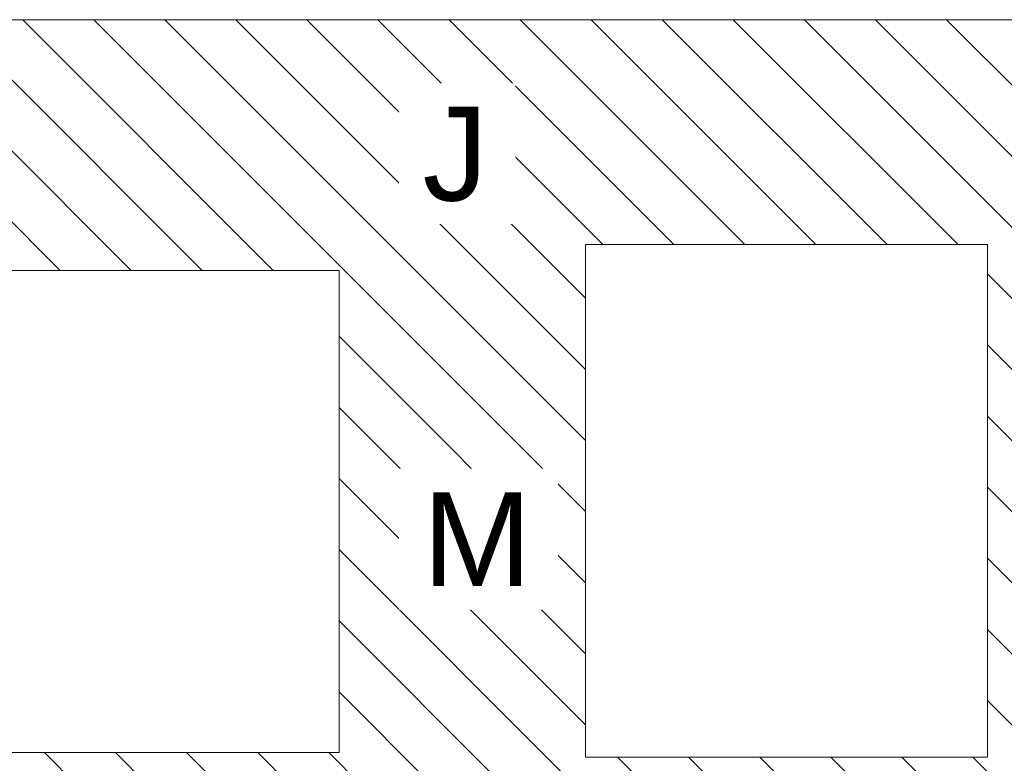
# Model space of a CAD drawing. Header units: centimetres. Extents: x -1434 to 23895, y -8842 to 3590.
# Tile 46 of 75: x 13776 to 19654, y -3383 to 1054. Entities that reach past the tile are written whole.
import ezdxf

# ---------------------------------------------------------------- set-up
doc = ezdxf.new("R2010")
doc.units = ezdxf.units.CM
for name, color, linetype, lineweight in [('A-DETL-GENF', 92, 'Continuous', 13), ('A-DETL-MEDM', 33, 'Continuous', 13), ('G-ANNO-TEXT', 231, 'Continuous', 13)]:
    doc.layers.add(name, color=color, linetype=linetype, lineweight=lineweight)
doc.styles.add('Arial_8', font='arial.ttf', dxfattribs={"height": 560})

msp = doc.modelspace()

# ---------------------------------------------------------------- hatches: boundary and pattern name
at = {"layer": 'A-DETL-GENF', "lineweight": 18}
h = msp.add_hatch(dxfattribs=at)
h.set_pattern_fill('FP_1', color=250, style=0, pattern_type=2)
h.set_pattern_definition([(315, (11877.47, 0), (212.132, 212.132), [])])
h.paths.add_polyline_path([(6506, -8842), (7496, -8842), (7856, -6952), (6506, -6952), (6386, -7582), (6506, -7582), (6386, -8212), (6506, -8212), (6386, -8842)], flags=0)
h.paths.add_polyline_path([(21023, -7423), (21023, -469), (20933, -469), (20933, 758), (19853, 758), (19853, 1054), (13283, 1054), (13283, -442), (15683, -442), (15683, -3319), (13283, -3319), (13283, -4155), (15683, -4155), (15683, -7423), (17153, -7423), (17153, -4573), (19553, -4573), (19553, -7423)], flags=0)
h.paths.add_polyline_path([(12324, -7135), (13136, -7135), (13136, -4225), (12356, -4225), (12356, -6025), (6506, -6025), (6506, -6925), (8156, -6925), (8156, -7135), (11954, -7135)], flags=0)
h.paths.add_polyline_path([(10524, -4155), (12324, -4155), (12324, -2655), (6324, -2655), (6324, -3135), (3287, -3135), (3287, -4155), (8124, -4155), (8124, -3581), (10524, -3581)], flags=0)
h.paths.add_polyline_path([(17153, -3346), (17153, -288), (19553, -288), (19553, -3346)], flags=0)
h.paths.add_polyline_path([(11954, -1215), (11954, 465), (3887, 465), (3887, -735), (6324, -735), (6324, -1215)], flags=0)

# ---------------------------------------------------------------- linework, layer by layer
at = {"layer": 'A-DETL-MEDM', "lineweight": 9}
for p, q in [((19853, 1054), (12961, 1054)), ((17153, -3346), (17153, -288)), ((17153, -288), (19553, -288)), ((19553, -288), (19553, -3346)), ((13283, -442), (15683, -442)), ((15683, -442), (15683, -3319)), ((15683, -3319), (13283, -3319)), ((19553, -3346), (17153, -3346))]:
    msp.add_line(p, q, dxfattribs=at)

# ---------------------------------------------------------------- next in the draw order: texts
at = {"layer": 'G-ANNO-TEXT', "color": 7, "char_height": 560, "attachment_point": 1, "line_spacing_factor": 0.936439, "style": 'Arial_8', "bg_fill": 3, "box_fill_scale": 1.25, "bg_fill_color": 256, "bg_fill_true_color": 13158600, "bg_fill_transparency": 0}
for s, insert, width in [('\\pxt4.53571,9.07143,13.60714,18.14286,22.67857,27.21429,31.75,36.28571,40.82143,45.35714,49.89286,54.42857,58.96429,63.5,68.03571,72.57143,77.10714,81.64286,86.17857,90.71429,95.25,99.78571,104.32143,108.85714,113.39286,117.92857,122.46429,127,131.53571,136.07143,140.60714,145.14286;{J}', (16180.8, 534.4), 414.1), ('\\pxt4.53571,9.07143,13.60714,18.14286,22.67857,27.21429,31.75,36.28571,40.82143,45.35714,49.89286,54.42857,58.96429,63.5,68.03571,72.57143,77.10714,81.64286,86.17857,90.71429,95.25,99.78571,104.32143,108.85714,113.39286,117.92857,122.46429,127,131.53571,136.07143,140.60714,145.14286;{M}', (16180.8, -1765.6), 668.62)]:
    msp.add_mtext(s, dxfattribs=dict(at, insert=insert, width=width))

doc.saveas('drawing.dxf')
